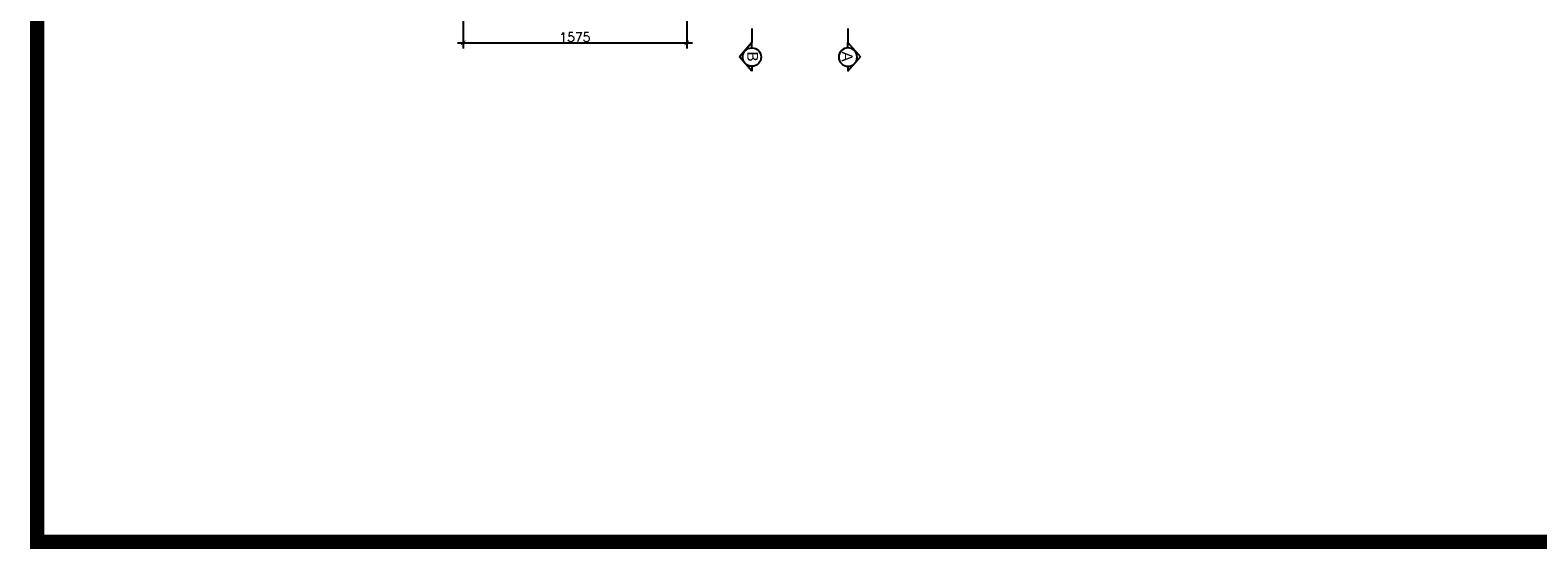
# Model space of a CAD drawing. Header units: millimetres. Extents: x -115474967 to 444143, y -74377 to 241828222.
# Tile 136 of 256: x -128581 to -117959, y 237816 to 241472. Entities that reach past the tile are written whole.
import ezdxf

# ---------------------------------------------------------------- set-up
doc = ezdxf.new("R2010")
doc.units = ezdxf.units.MM
doc.header["$MEASUREMENT"] = 0
doc.linetypes.add('2DASHED', pattern=[0.75, 0.5, -0.25])
doc.layers.add('0_cons_01', color=40, linetype='Continuous', lineweight=0, plot=False)
for name, color, linetype in [('CEIL-PLAN', 7, 'Continuous'), ('DIMS-20', 9, 'Continuous'), ('DIMS-50', 9, 'Continuous'), ('TEXT-REFN', 5, 'Continuous')]:
    doc.layers.add(name, color=color, linetype=linetype)
doc.styles.add('DIMS', font='simplex.shx')
doc.styles.add('TEXT-20', font='arial.ttf', dxfattribs={"height": 40})
doc.dimstyles.new('DIM-20', dxfattribs={"dimscale": 4, "dimtxt": 10, "dimasz": 8, "dimexe": 10, "dimexo": 5, "dimgap": 4, "dimtad": 1, "dimdec": 0, "dimrnd": 5, "dimdsep": 46, "dimtxsty": 'DIMS', "dimblk": 'ARCHTICK', "dimcen": 25, "dimdle": 10, "dimclrd": 9, "dimclre": 9, "dimclrt": 4, "dimadec": 0, "dimazin": 0, "dimtfac": 1, "dimtdec": 0, "dimtmove": 2, "dimatfit": 2, "dimfxl": 1, "dimtolj": 1, "dimtzin": 0, "dimarcsym": 0})

# ---------------------------------------------------------------- blocks, each defined once
blk = doc.blocks.new('_ArchTick')
at = {"color": 0, "linetype": 'ByBlock', "const_width": 0.15}
blk.add_lwpolyline([(-0.5, -0.5), (0.5, 0.5)], dxfattribs=at)
blk = doc.blocks.new('*D533')
at = {"layer": 'Defpoints', "color": 0, "transparency": 16777216}
for p in [(-125530, 241766), (-123955, 241766), (-123955, 241382)]:
    blk.add_point(p, dxfattribs=at)
at = {"layer": 'DIMS-20', "color": 9, "lineweight": -2, "transparency": 16777216}
for p, q in [((-125530, 241746), (-125530, 241342)), ((-123955, 241746), (-123955, 241342)), ((-125570, 241382), (-123915, 241382))]:
    blk.add_line(p, q, dxfattribs=at)
at = {"layer": 'DIMS-20', "color": 9, "lineweight": -2, "transparency": 16777216, "xscale": 32, "yscale": 32, "zscale": 32, "rotation": 180}
blk.add_blockref('_ArchTick', (-125530, 241382), dxfattribs=at)
at = {"layer": 'DIMS-20', "color": 9, "lineweight": -2, "transparency": 16777216, "xscale": 32, "yscale": 32, "zscale": 32}
blk.add_blockref('_ArchTick', (-123955, 241382), dxfattribs=at)
at = {"layer": 'DIMS-20', "color": 4, "transparency": 16777216, "insert": (-124743, 241422), "char_height": 64, "attachment_point": 5, "style": 'DIMS'}
blk.add_mtext('\\A1;1575', dxfattribs=at)
blk = doc.blocks.new('A$C69671385')
at = {"layer": 'DIMS-50', "color": 3}
for p, q in [((0, 169), (262, 397)), ((524, 169), (262, 397)), ((88, 169), (0, 169)), ((426, 169), (524, 169))]:
    blk.add_line(p, q, dxfattribs=at)
at = {"layer": 'TEXT-REFN'}
blk.add_circle((257, 169), 169, dxfattribs=at)

msp = doc.modelspace()

# ---------------------------------------------------------------- linework, layer by layer
at = {"layer": '0_cons_01', "const_width": 100}
msp.add_lwpolyline([(-128530.80429, 254090.94116), (-106265.70573, 254090.94116), (-106265.70573, 237865.70406), (-128530.80429, 237865.70406)], close=True, dxfattribs=at)
at = {"layer": 'CEIL-PLAN', "color": 6, "linetype": '2DASHED', "ltscale": 300}
for points in [[(-123485.83417, 248458.41282), (-123495.83417, 241384.0638)], [(-122829.33697, 248458.41282), (-122819.33697, 241384.0638)]]:
    msp.add_lwpolyline(points, dxfattribs=at)

# ---------------------------------------------------------------- block references
at = {"layer": 'DIMS-50', "color": 3, "yscale": 0.3839999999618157, "zscale": 0.3839999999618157}
for p, xscale, rotation in [((-123431.05281, 241182.75944), 0.3839999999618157, 90.00000000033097), ((-122884.11834, 241182.75944), -0.3839999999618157, 269.999999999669)]:
    msp.add_blockref('A$C69671385', p, dxfattribs=dict(at, xscale=xscale, rotation=rotation))

# ---------------------------------------------------------------- texts
at = {"layer": 'TEXT-REFN', "color": 2, "linetype": 'Continuous', "style": 'TEXT-20'}
for s, p in [('B', (-123529.03594, 241320.90353)), ('A', (-122862.93521, 241320.90353))]:
    msp.add_text(s, height=76.8, rotation=270, dxfattribs=at).set_placement(p)

# ---------------------------------------------------------------- dimensions: what is measured, and where the dimension line sits
at = {"layer": 'DIMS-20'}
dim = msp.add_linear_dim(base=(-123955.33567, 241382.3909), p1=(-125530.33567, 241766.3909), p2=(-123955.33567, 241766.3909), dimstyle='DIM-20', override={"dimtxt": 16, "dimgap": 2}, dxfattribs=at)
dim.commit()
dim.dimension.update_dxf_attribs({"geometry": '*D533', "text_midpoint": (-124742.83567, 241422.3909)})

doc.saveas('drawing.dxf')
